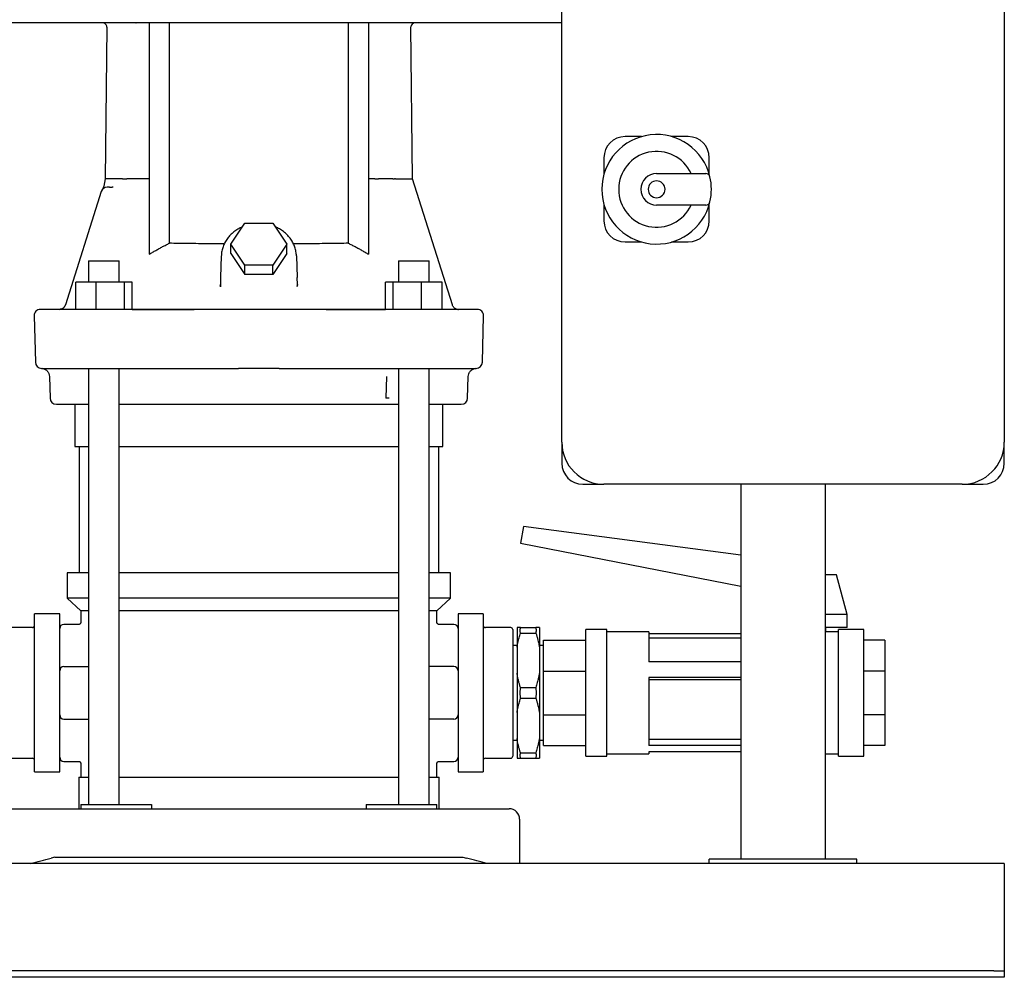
# Model space of a CAD drawing. Header units: millimetres. Extents: x 35 to 1275, y 13 to 834.
# Tile 2 of 4: x 368 to 835, y 13 to 468. Entities that reach past the tile are written whole.
import ezdxf

# ---------------------------------------------------------------- set-up
doc = ezdxf.new("R2010")
doc.units = ezdxf.units.MM

msp = doc.modelspace()

# ---------------------------------------------------------------- linework, layer by layer
at = {"color": 7, "linetype": 'Continuous', "lineweight": 25}
for p, q in [((625.34, 267.09), (625.34, 507.09)), ((835.34, 507.09), (835.34, 267.09)), ((625.34, 466.09), (334.59, 466.09)), ((409.43, 464.09), (408.67, 392.04)), ((423.22, 466.05), (423.28, 466.06)), ((427.22, 466.09), (427.13, 466.09)), ((439.17, 466.07), (429.6, 466.07)), ((429.6, 466.07), (429.6, 356.24)), ((439.17, 361.49), (439.17, 466.07)), ((524.01, 466.07), (524.01, 361.49)), ((533.59, 466.07), (524.01, 466.07)), ((533.59, 466.07), (533.59, 356.23)), ((554.5, 392.09), (553.74, 464.14)), ((663.19, 412.09), (655.34, 412.09)), ((685.34, 412.09), (677.48, 412.09)), ((645.34, 402.09), (645.34, 394.23)), ((695.34, 394.23), (695.34, 402.09)), ((670.34, 394.59), (693.7, 394.59)), ((408.67, 392.04), (408.02, 388.64)), ((409.17, 388.06), (409.18, 388.06)), ((410.65, 388.09), (411.89, 388.09)), ((412.47, 388.15), (411.89, 388.09)), ((411.89, 388.09), (412.04, 388.06)), ((412.47, 388.15), (412.03, 388.09)), ((424.75, 392.09), (419.79, 392.09)), ((429.6, 392.09), (426.62, 392.09)), ((536.55, 392.09), (533.59, 392.09)), ((543.4, 392.09), (542.62, 392.09)), ((544.63, 392.09), (543.4, 392.09)), ((406.75, 386), (389.75, 332.19)), ((406.86, 386.28), (406.75, 386)), ((406.92, 386.42), (406.86, 386.28)), ((645.34, 379.95), (645.34, 372.09)), ((693.7, 379.59), (670.34, 379.59)), ((695.34, 372.09), (695.34, 379.95)), ((468.31, 361.05), (474.95, 371.01)), ((474.95, 371.01), (488.22, 371.01)), ((488.22, 371.01), (494.86, 361.05)), ((474.95, 351.09), (468.31, 361.05)), ((468.31, 356.55), (468.31, 361.05)), ((494.86, 361.05), (488.22, 351.09)), ((494.86, 356.55), (494.86, 361.05)), ((655.34, 362.09), (663.19, 362.09)), ((677.48, 362.09), (685.34, 362.09)), ((463.76, 355.52), (463.4, 345.22)), ((468.31, 356.55), (474.95, 346.59)), ((494.86, 356.55), (488.22, 346.59)), ((499.4, 355.54), (499.77, 345.22)), ((400.74, 353.09), (400.74, 343.09)), ((400.74, 353.09), (415.3, 353.09)), ((415.3, 353.09), (415.34, 353.09)), ((415.34, 343.09), (415.34, 353.09)), ((488.22, 351.09), (474.95, 351.09)), ((474.95, 346.59), (474.95, 351.09)), ((488.22, 346.59), (488.22, 351.09)), ((547.83, 353.09), (547.83, 343.09)), ((547.83, 353.09), (554.32, 353.09)), ((554.32, 353.09), (562.43, 353.09)), ((562.43, 343.09), (562.43, 353.09)), ((488.22, 346.59), (474.95, 346.59)), ((404.45, 343.09), (394.66, 343.09)), ((394.66, 330.09), (394.66, 343.09)), ((404.45, 330.09), (404.45, 343.09)), ((417.84, 343.09), (404.45, 343.09)), ((417.84, 330.09), (417.84, 343.09)), ((421.42, 343.09), (417.84, 343.09)), ((421.43, 330.09), (421.42, 343.09)), ((463.24, 341.65), (463.32, 341.93)), ((463.24, 341.65), (463.32, 341.93)), ((463.4, 345.22), (463.32, 341.93)), ((463.32, 341.93), (463.37, 340.87)), ((463.37, 340.87), (463.32, 341.93)), ((499.85, 341.93), (499.77, 345.22)), ((499.83, 340.89), (499.85, 341.93)), ((499.85, 341.93), (499.83, 340.89)), ((499.93, 341.65), (499.85, 341.93)), ((499.93, 341.65), (499.85, 341.93)), ((541.75, 330.09), (541.74, 343.09)), ((545.33, 343.09), (541.74, 343.09)), ((545.33, 330.09), (545.33, 343.09)), ((558.71, 343.09), (545.33, 343.09)), ((558.71, 330.09), (558.71, 343.09)), ((568.51, 343.09), (558.71, 343.09)), ((568.52, 330.13), (568.51, 343.09)), ((388.23, 330.41), (387.33, 330.13)), ((563.85, 330.09), (399.32, 330.09)), ((421.43, 330.09), (450.92, 330.09)), ((513.52, 330.09), (541.75, 330.09)), ((585.24, 330.09), (571.18, 330.09)), ((576.11, 330.11), (576.31, 330.09)), ((374.93, 327.01), (375.51, 305.01)), ((587.66, 305.01), (588.24, 327.01)), ((378.7, 302.09), (378.55, 302.09)), ((399.79, 302.09), (471.91, 302.09)), ((400.74, 302.09), (400.74, 95.09)), ((415.34, 95.09), (415.34, 302.08)), ((491.26, 302.09), (563.38, 302.09)), ((547.83, 302.08), (547.83, 95.09)), ((562.43, 95.09), (562.43, 302.09)), ((570.73, 302.09), (584.47, 302.09)), ((584.78, 302.1), (584.47, 302.09)), ((382.24, 298.17), (382.51, 288.01)), ((542.12, 298.2), (541.86, 288.01)), ((580.66, 288.01), (580.93, 298.2)), ((385.51, 285.09), (400.75, 285.09)), ((394.24, 285.09), (394.24, 265.09)), ((394.24, 285.09), (400.75, 285.09)), ((415.35, 285.09), (422.75, 285.09)), ((415.35, 285.09), (481.59, 285.09)), ((423.14, 285.09), (540.03, 285.09)), ((481.59, 285.09), (547.83, 285.09)), ((540.42, 285.09), (547.83, 285.09)), ((562.43, 285.09), (577.66, 285.09)), ((562.43, 285.09), (568.94, 285.09)), ((568.94, 265.09), (568.94, 285.09)), ((625.34, 267.09), (625.34, 257.09)), ((835.34, 257.09), (835.34, 267.09)), ((394.24, 265.09), (400.75, 265.09)), ((396.24, 265.09), (396.24, 205.09)), ((415.35, 265.09), (481.59, 265.09)), ((481.59, 265.09), (547.83, 265.09)), ((562.43, 265.09), (568.94, 265.09)), ((566.94, 205.09), (566.94, 265.09)), ((635.34, 247.09), (645.34, 247.09)), ((815.34, 247.09), (645.34, 247.09)), ((710.34, 247.09), (710.34, 69.09)), ((750.34, 247.09), (750.34, 69.09)), ((815.34, 247.09), (825.34, 247.09)), ((607.24, 227.09), (605.69, 219.09)), ((710.34, 213.41), (607.24, 227.09)), ((605.69, 219.09), (710.34, 198.75)), ((390.59, 205.09), (390.59, 193.09)), ((400.75, 205.09), (390.59, 205.09)), ((481.59, 205.09), (415.35, 205.09)), ((547.83, 205.09), (481.59, 205.09)), ((572.59, 205.09), (562.43, 205.09)), ((572.59, 193.09), (572.59, 205.09)), ((750.69, 204.09), (750.34, 204.44)), ((755.69, 204.09), (750.34, 204.09)), ((760.69, 185.34), (755.69, 204.09)), ((390.59, 193.09), (397.09, 187.09)), ((400.74, 193.09), (390.59, 193.09)), ((481.59, 193.09), (415.34, 193.09)), ((547.83, 193.09), (481.59, 193.09)), ((572.59, 193.09), (562.43, 193.09)), ((566.09, 187.09), (572.59, 193.09)), ((397.09, 187.09), (397.09, 181.59)), ((400.74, 187.09), (397.09, 187.09)), ((481.59, 187.09), (415.34, 187.09)), ((547.83, 187.09), (481.59, 187.09)), ((566.09, 187.09), (562.43, 187.09)), ((566.09, 181.59), (566.09, 187.09)), ((387.09, 185.59), (375.09, 185.59)), ((375.09, 180.97), (375.09, 185.59)), ((387.09, 180.97), (387.09, 185.59)), ((588.09, 185.59), (576.09, 185.59)), ((576.09, 185.59), (576.09, 180.97)), ((588.09, 185.59), (588.09, 180.97)), ((760.69, 185.34), (750.34, 185.34)), ((760.69, 179.09), (760.69, 185.34)), ((374.09, 179.09), (362.09, 179.09)), ((375.09, 159.05), (375.09, 180.97)), ((387.09, 159.05), (387.09, 180.97)), ((396.09, 180.59), (389.09, 180.59)), ((574.09, 180.59), (567.09, 180.59)), ((576.09, 180.97), (576.09, 159.05)), ((588.09, 180.97), (588.09, 159.05)), ((601.09, 179.09), (589.09, 179.09)), ((602.09, 178.09), (602.09, 148.09)), ((604.09, 179.09), (604.09, 175.63)), ((605.71, 179.09), (613.06, 179.09)), ((614.69, 179.09), (614.69, 169.71)), ((646.69, 178.09), (636.69, 178.09)), ((636.69, 159.57), (636.69, 178.09)), ((646.69, 159.57), (646.69, 178.09)), ((760.69, 179.09), (750.34, 179.09)), ((750.69, 177.09), (750.69, 179.09)), ((768.69, 178.09), (756.69, 178.09)), ((756.69, 159.57), (756.69, 178.09)), ((768.69, 159.57), (768.69, 178.09)), ((604.09, 175.63), (604.09, 169.71)), ((605.71, 176.5), (613.06, 176.5)), ((616.69, 173.09), (636.69, 173.09)), ((616.69, 158.45), (616.69, 173.09)), ((666.69, 177.09), (646.69, 177.09)), ((666.69, 177.09), (666.69, 162.78)), ((710.34, 176.16), (666.69, 176.16)), ((710.34, 174.09), (666.69, 174.09)), ((756.69, 177.09), (750.69, 177.09)), ((778.69, 173.09), (768.69, 173.09)), ((778.69, 173.09), (778.69, 158.45)), ((604.09, 170.59), (602.09, 170.59)), ((604.09, 169.71), (604.09, 157.47)), ((616.69, 170.59), (614.69, 170.59)), ((614.69, 169.71), (614.69, 157.47)), ((375.09, 137.13), (375.09, 159.05)), ((387.09, 137.13), (387.09, 159.05)), ((389.09, 160.59), (400.74, 160.59)), ((574.09, 160.59), (562.43, 160.59)), ((576.09, 159.05), (576.09, 148.09)), ((588.09, 159.05), (588.09, 148.09)), ((636.69, 118.09), (636.69, 159.57)), ((646.69, 118.09), (646.69, 159.57)), ((710.34, 162.78), (666.69, 162.78)), ((756.69, 118.09), (756.69, 159.57)), ((768.69, 118.09), (768.69, 159.57)), ((604.09, 157.47), (604.09, 138.71)), ((614.69, 157.47), (614.69, 138.71)), ((616.69, 158.45), (636.69, 158.45)), ((616.69, 137.74), (616.69, 158.45)), ((710.34, 155.39), (666.69, 155.39)), ((666.69, 155.39), (666.69, 123.09)), ((710.34, 154.23), (666.69, 154.23)), ((778.69, 158.45), (768.69, 158.45)), ((778.69, 158.45), (778.69, 137.74)), ((605.71, 150.69), (613.06, 150.69)), ((576.09, 148.09), (576.09, 137.13)), ((588.09, 148.09), (588.09, 137.13)), ((602.09, 148.09), (602.09, 118.09)), ((605.71, 145.5), (613.06, 145.5)), ((375.09, 115.21), (375.09, 137.13)), ((387.09, 115.21), (387.09, 137.13)), ((389.09, 135.59), (400.74, 135.59)), ((574.09, 135.59), (562.43, 135.59)), ((576.09, 137.13), (576.09, 115.21)), ((588.09, 137.13), (588.09, 115.21)), ((604.09, 138.71), (604.09, 126.47)), ((614.69, 138.71), (614.69, 126.47)), ((616.69, 137.74), (636.69, 137.74)), ((616.69, 123.09), (616.69, 137.74)), ((778.69, 137.74), (768.69, 137.74)), ((778.69, 137.74), (778.69, 123.09)), ((604.09, 126.47), (604.09, 117.09)), ((614.69, 126.47), (614.69, 117.09)), ((602.09, 125.59), (604.09, 125.59)), ((614.69, 125.59), (616.69, 125.59)), ((616.69, 123.09), (636.69, 123.09)), ((710.34, 125.89), (666.69, 125.89)), ((710.34, 123.09), (666.69, 123.09)), ((778.69, 123.09), (768.69, 123.09)), ((362.09, 117.09), (374.09, 117.09)), ((589.09, 117.09), (601.09, 117.09)), ((605.71, 119.69), (613.06, 119.69)), ((605.71, 117.09), (613.06, 117.09)), ((636.69, 118.09), (646.69, 118.09)), ((646.69, 119.09), (666.69, 119.09)), ((710.34, 120.03), (666.69, 120.03)), ((666.69, 120.03), (666.69, 119.09)), ((750.34, 119.09), (756.69, 119.09)), ((756.69, 118.09), (768.69, 118.09)), ((375.09, 110.59), (375.09, 115.21)), ((387.09, 110.59), (387.09, 115.21)), ((389.09, 115.59), (396.09, 115.59)), ((397.09, 114.59), (397.09, 108.09)), ((566.09, 108.09), (566.09, 114.59)), ((567.09, 115.59), (574.09, 115.59)), ((576.09, 115.21), (576.09, 110.59)), ((588.09, 115.21), (588.09, 110.59)), ((375.09, 110.59), (387.09, 110.59)), ((396.09, 108.09), (396.09, 93.09)), ((396.09, 108.09), (400.75, 108.09)), ((415.35, 108.09), (481.59, 108.09)), ((481.59, 108.09), (547.83, 108.09)), ((562.43, 108.09), (567.09, 108.09)), ((567.09, 93.09), (567.09, 108.09)), ((576.09, 110.59), (588.09, 110.59)), ((397.09, 95.09), (397.09, 93.09)), ((397.09, 95.09), (418.42, 95.09)), ((418.42, 95.09), (430.62, 95.09)), ((430.62, 95.09), (430.62, 93.09)), ((532.55, 95.09), (532.55, 93.09)), ((532.55, 95.09), (544.75, 95.09)), ((544.75, 95.09), (566.09, 95.09)), ((566.09, 93.09), (566.09, 95.09)), ((362.84, 93.09), (383.04, 93.09)), ((383.04, 93.09), (580.14, 93.09)), ((580.14, 93.09), (600.34, 93.09)), ((605.34, 88.09), (605.34, 67.09)), ((384.84, 70.09), (383.04, 69.62)), ((384.84, 70.09), (578.34, 70.09)), ((578.34, 70.09), (580.14, 69.62)), ((835.34, 67.09), (35.34, 67.09)), ((695.34, 67.09), (695.34, 69.09)), ((765.34, 69.09), (695.34, 69.09)), ((765.34, 67.09), (765.34, 69.09)), ((835.34, 67.09), (835.34, 62.09)), ((835.34, 62.09), (835.34, 18.09)), ((830.34, 16.09), (40.34, 16.09)), ((830.34, 16.09), (835.34, 16.09)), ((835.34, 18.09), (835.34, 16.09)), ((835.34, 16.09), (835.34, 13.09)), ((830.34, 13.09), (40.34, 13.09)), ((835.34, 13.09), (830.34, 13.09))]:
    msp.add_line(p, q, dxfattribs=at)
at = {"color": 7, "linetype": 'Continuous', "lineweight": 25, "flags": 128}
for points in [[(573.42, 332.21), (563.96, 362.13), (554.5, 392.09)], [(391.99, 330.09), (389.06, 330.09), (386.47, 330.09), (384.21, 330.09), (382.3, 330.09), (380.73, 330.09), (379.51, 330.09), (378.63, 330.09), (378.11, 330.09), (377.93, 330.09)], [(378.7, 302.09), (379.23, 302.09), (380.1, 302.09), (381.32, 302.09), (382.88, 302.09), (384.77, 302.09), (386.99, 302.09), (389.55, 302.09), (392.44, 302.09)]]:
    msp.add_lwpolyline(points, dxfattribs=at)
at = {"color": 7, "linetype": 'Continuous', "lineweight": 25}
for centre, radius, start, end in [((407.43, 464.09), 2, 359.9769, 90), ((555.74, 464.09), 2, 89.9708, 178.7715), ((670.34, 387.09), 26, 13.248, 180), ((655.34, 402.09), 10, 90, 180), ((685.34, 402.09), 10, 0, 90), ((670.34, 387.09), 18, 24.6243, 335.3757), ((670.34, 387.09), 7.5, 90, 270), ((693.7, 392.59), 2, 13.248, 90), ((670.34, 387.09), 26, 0, 13.248), ((409.61, 385.09), 3, 90.0001, 162.4661), ((670.34, 387.09), 4, 0, 180), ((670.34, 387.09), 26, 180, 346.752), ((670.34, 387.09), 4, 180, 0), ((670.34, 387.09), 26, 346.752, 0), ((693.7, 381.59), 2, 270, 346.752), ((655.34, 372.09), 10, 180, 270), ((685.34, 372.09), 10, 270, 0), ((386.89, 333.09), 3, 270, 342.4661), ((377.93, 327.09), 3, 90.0005, 181.5), ((585.24, 327.09), 3, 358.5, 89.9995), ((378.51, 305.09), 3, 181.5, 267.8356), ((584.66, 305.09), 3, 270, 358.5), ((385.51, 288.09), 3, 181.5, 270), ((577.66, 288.09), 3, 270, 358.5), ((645.34, 267.09), 20, 180, 270), ((815.34, 267.09), 20, 270, 0), ((635.34, 257.09), 10, 180, 270), ((825.34, 257.09), 10, 270, 0), ((374.09, 180.09), 1, 270, 0), ((389.09, 178.59), 2, 90, 180), ((574.09, 178.59), 2, 0, 90), ((589.09, 180.09), 1, 180, 270), ((601.09, 178.09), 1, 0, 90), ((389.09, 158.59), 2, 90, 180), ((574.09, 158.59), 2, 0, 90), ((389.09, 137.59), 2, 180, 270), ((574.09, 137.59), 2, 270, 0), ((374.09, 116.09), 1, 0, 90), ((389.09, 117.59), 2, 180, 270), ((574.09, 117.59), 2, 270, 0), ((589.09, 116.09), 1, 90, 180), ((601.09, 118.09), 1, 270, 0), ((600.34, 88.09), 5, 0, 90)]:
    msp.add_arc(centre, radius, start, end, dxfattribs=at)
for points, knots in [([(408.02, 388.64), (407.94, 388.35), (407.78, 387.72), (407.43, 387.21), (407.25, 386.95)], [0, 0, 0, 0, 0.495285, 1, 1, 1, 1]), ([(414.79, 392.09), (413.39, 392.09), (412.21, 392.09), (410.35, 392.09), (409.67, 392.09), (409.23, 392.09)], [0, 0, 0, 0, 0.5, 0.5, 1, 1, 1, 1]), ([(410.65, 388.09), (410.39, 388.09), (410.13, 388.09), (409.75, 388.09), (409.63, 388.09), (409.61, 388.09)], [0, 0, 0, 0, 0.5, 0.5, 1, 1, 1, 1]), ([(416.82, 392.09), (416.85, 392.1), (416.89, 392.1), (416.97, 392.11), (417.06, 392.11), (417.15, 392.11), (417.26, 392.12), (417.36, 392.12), (417.48, 392.13), (417.6, 392.13), (417.72, 392.13), (417.85, 392.13), (417.98, 392.13), (418.11, 392.13), (418.25, 392.13), (418.39, 392.13), (418.53, 392.13), (418.67, 392.13), (418.88, 392.13), (419.14, 392.13), (419.37, 392.18), (419.51, 392.22), (419.58, 392.23), (419.65, 392.22), (419.72, 392.18), (419.76, 392.12), (419.78, 392.09)], [0, 0, 0, 0, 0.040325, 0.080649, 0.120984, 0.161333, 0.201688, 0.242035, 0.282358, 0.322642, 0.362874, 0.403045, 0.44316, 0.483233, 0.523293, 0.563377, 0.603505, 0.643685, 0.683913, 0.783123, 0.870545, 0.897237, 0.919101, 0.936644, 0.96616, 1, 1, 1, 1]), ([(426.62, 392.09), (426.58, 392.09), (426.48, 392.09), (426.28, 392.09), (425.98, 392.1), (425.64, 392.1), (425.29, 392.1), (425, 392.1), (424.83, 392.09), (424.75, 392.09)], [0, 0, 0, 0, 0.053935, 0.15524, 0.303916, 0.49997, 0.690851, 0.857512, 1, 1, 1, 1]), ([(536.55, 392.09), (536.6, 392.09), (536.76, 392.09), (537.01, 392.09), (537.28, 392.09), (537.61, 392.08), (538, 392.08), (538.29, 392.09), (538.42, 392.09), (538.42, 392.09)], [0, 0, 0, 0, 0.07192, 0.241968, 0.368942, 0.492503, 0.746196, 0.999906, 1, 1, 1, 1]), ([(542.62, 392.09), (542.33, 392.09), (541.63, 392.09), (540.52, 392.09), (539.42, 392.09), (538.72, 392.09), (538.42, 392.09)], [0, 0, 0, 0, 0.20857, 0.499993, 0.791665, 1, 1, 1, 1]), ([(545.2, 392.09), (545.18, 392.09), (545.14, 392.09), (545.07, 392.09), (544.99, 392.09), (544.9, 392.09), (544.77, 392.09), (544.68, 392.09), (544.63, 392.09)], [0, 0, 0, 0, 0.116906, 0.240618, 0.370489, 0.505259, 0.701843, 1, 1, 1, 1]), ([(545.2, 392.09), (545.24, 392.09), (545.31, 392.09), (545.41, 392.09), (545.51, 392.09), (545.62, 392.09), (545.76, 392.09), (545.84, 392.09), (545.88, 392.09)], [0, 0, 0, 0, 0.126952, 0.254207, 0.382269, 0.51163, 0.758841, 1, 1, 1, 1]), ([(546.35, 392.09), (548.01, 392.09), (549.43, 392.09), (551.77, 392.09), (552.68, 392.09), (553.33, 392.09)], [0, 0, 0, 0, 0.5, 0.5, 1, 1, 1, 1]), ([(553.94, 392.09), (554.31, 392.09), (554.68, 392.09), (554.49, 392.09), (554.5, 392.09)], [0, 0, 0, 0, 0.987589, 1, 1, 1, 1]), ([(473.78, 369.26), (473.42, 369.11), (472.33, 368.66), (470.68, 367.64), (468.86, 366.23), (467.29, 364.61), (465.98, 362.82), (464.95, 360.88), (464.22, 358.85), (463.83, 356.95), (463.78, 355.74), (463.76, 355.24)], [0, 0, 0, 0, 0.061793, 0.184842, 0.307701, 0.430236, 0.552306, 0.673794, 0.794641, 0.914873, 1, 1, 1, 1]), ([(499.4, 355.54), (499.38, 355.86), (499.34, 356.88), (499.02, 358.58), (498.35, 360.61), (497.37, 362.53), (496.12, 364.32), (494.61, 365.95), (492.87, 367.38), (491.12, 368.51), (489.9, 369.05), (489.39, 369.27)], [0, 0, 0, 0, 0.054471, 0.175832, 0.297238, 0.418878, 0.54094, 0.663532, 0.78668, 0.910345, 1, 1, 1, 1]), ([(429.6, 356.24), (429.86, 356.4), (430.37, 356.72), (431.14, 357.2), (431.92, 357.66), (432.7, 358.12), (433.49, 358.57), (434.29, 359.01), (435.09, 359.45), (435.89, 359.87), (436.7, 360.29), (437.52, 360.7), (438.34, 361.1), (438.89, 361.36), (439.17, 361.49)], [0, 0, 0, 0, 0.083012, 0.16605, 0.249124, 0.332243, 0.415418, 0.498657, 0.581971, 0.66537, 0.748862, 0.832458, 0.916168, 1, 1, 1, 1]), ([(465.17, 361.19), (464.57, 361.19), (462.12, 361.21), (457.99, 361.24), (452.82, 361.28), (447.88, 361.34), (443.22, 361.41), (440.53, 361.46), (439.17, 361.49)], [0, 0, 0, 0, 0.058717, 0.237044, 0.420335, 0.608592, 0.801814, 1, 1, 1, 1]), ([(524.01, 361.49), (522.65, 361.46), (519.97, 361.41), (515.32, 361.34), (510.39, 361.28), (505.22, 361.24), (501.07, 361.21), (498.61, 361.19), (497.99, 361.19)], [0, 0, 0, 0, 0.197295, 0.38996, 0.577993, 0.761395, 0.940166, 1, 1, 1, 1]), ([(524.01, 361.49), (524.28, 361.36), (524.83, 361.1), (525.66, 360.7), (526.47, 360.29), (527.29, 359.87), (528.09, 359.44), (528.89, 359.01), (529.69, 358.57), (530.48, 358.11), (531.26, 357.65), (532.04, 357.19), (532.82, 356.71), (533.33, 356.39), (533.59, 356.23)], [0, 0, 0, 0, 0.08383, 0.167538, 0.251133, 0.334624, 0.418022, 0.501336, 0.584575, 0.66775, 0.75087, 0.833945, 0.916985, 1, 1, 1, 1]), ([(389.75, 332.19), (389.66, 331.97), (389.49, 331.53), (389.04, 330.96), (388.47, 330.5), (388.01, 330.32), (387.78, 330.23)], [0, 0, 0, 0, 0.2394534, 0.4905788, 0.7466212, 1, 1, 1, 1]), ([(575.38, 330.24), (575.15, 330.32), (574.69, 330.5), (574.12, 330.98), (573.67, 331.55), (573.5, 331.99), (573.42, 332.21)], [0, 0, 0, 0, 0.253279, 0.507621, 0.759148, 1, 1, 1, 1]), ([(399.32, 330.09), (398.47, 330.09), (397.67, 330.09), (396.15, 330.09), (395.45, 330.09), (394.19, 330.09), (393.63, 330.09), (392.68, 330.09), (392.29, 330.09), (391.99, 330.09)], [0, 0, 0, 0, 0.25, 0.25, 0.5, 0.5, 0.75, 0.75, 1, 1, 1, 1]), ([(571.18, 330.09), (570.88, 330.09), (570.49, 330.09), (569.53, 330.09), (568.97, 330.09), (567.71, 330.09), (567, 330.09), (565.5, 330.09), (564.7, 330.09), (563.85, 330.09)], [0, 0, 0, 0, 0.25, 0.25, 0.5, 0.5, 0.75, 0.75, 1, 1, 1, 1]), ([(568.52, 330.13), (569.56, 330.14), (571.78, 330.16), (573.88, 330.2), (575.1, 330.25), (575.08, 330.28), (575.08, 330.29)], [0, 0, 0, 0, 0.252137, 0.5370585, 0.8222378, 1, 1, 1, 1]), ([(575.08, 330.29), (575.36, 330.19), (575.74, 330.12), (576, 330.11), (576.11, 330.11)], [0, 0, 0, 0, 0.616573, 1, 1, 1, 1]), ([(378.39, 302.1), (378.85, 302.03), (379.86, 301.89), (381.16, 300.98), (382.06, 299.67), (382.18, 298.66), (382.24, 298.17)], [0, 0, 0, 0, 0.24079, 0.500086, 0.75934, 1, 1, 1, 1]), ([(392.44, 302.09), (392.74, 302.09), (393.13, 302.09), (394.08, 302.09), (394.64, 302.09), (395.9, 302.09), (396.6, 302.09), (398.13, 302.09), (398.94, 302.09), (399.79, 302.09)], [0, 0, 0, 0, 0.25, 0.25, 0.5, 0.5, 0.75, 0.75, 1, 1, 1, 1]), ([(491.26, 302.09), (488.04, 302.09), (484.8, 302.1), (478.36, 302.1), (475.14, 302.09), (471.91, 302.09)], [0, 0, 0, 0, 0.5, 0.5, 1, 1, 1, 1]), ([(563.38, 302.09), (564.23, 302.09), (565.04, 302.09), (566.55, 302.09), (567.26, 302.09), (568.52, 302.09), (569.08, 302.09), (570.04, 302.09), (570.43, 302.09), (570.73, 302.09)], [0, 0, 0, 0, 0.25, 0.25, 0.5, 0.5, 0.75, 0.75, 1, 1, 1, 1]), ([(580.93, 298.2), (580.99, 298.65), (581.11, 299.66), (582, 300.96), (583.28, 301.88), (584.29, 302.02), (584.78, 302.1)], [0, 0, 0, 0, 0.24048, 0.499544, 0.75886, 1, 1, 1, 1]), ([(422.75, 285.09), (422.76, 285.09), (422.8, 285.09), (422.93, 285.09), (423.02, 285.09), (423.14, 285.09)], [0, 0, 0, 0, 0.5, 0.5, 1, 1, 1, 1]), ([(540.03, 285.09), (540.15, 285.09), (540.24, 285.09), (540.37, 285.09), (540.41, 285.09), (540.42, 285.09)], [0, 0, 0, 0, 0.5, 0.5, 1, 1, 1, 1]), ([(543.42, 288.01), (543.41, 288.01), (543.4, 288.01), (543.37, 288.01), (543.34, 288.01), (543.29, 288.01), (543.24, 288.01), (543.18, 288.01), (543.11, 288), (543.03, 288), (542.95, 288), (542.86, 288), (542.77, 288), (542.67, 288.01), (542.52, 288.01), (542.37, 288.01), (542.22, 288.01), (542.14, 288.01), (542.07, 288.02), (542.01, 288.01), (541.98, 288.01), (541.95, 288.01), (541.93, 288.02), (541.92, 288.02), (541.91, 288.03), (541.9, 288.03), (541.9, 288.03), (541.89, 288.03), (541.88, 288.03), (541.87, 288.02), (541.86, 288.02), (541.86, 288.01)], [0, 0, 0, 0, 0.057893, 0.114928, 0.171252, 0.226999, 0.282294, 0.337255, 0.391985, 0.446277, 0.499712, 0.552417, 0.604526, 0.656153, 0.707405, 0.818882, 0.860581, 0.890084, 0.920984, 0.943365, 0.955518, 0.964094, 0.971703, 0.977848, 0.982555, 0.984552, 0.985598, 0.986651, 0.990867, 0.99532, 1, 1, 1, 1]), ([(397.09, 181.59), (397.07, 181.47), (397.05, 181.27), (396.93, 181.04), (396.8, 180.88), (396.64, 180.75), (396.4, 180.63), (396.21, 180.61), (396.09, 180.59)], [0, 0, 0, 0, 0.239457, 0.368361, 0.5, 0.631639, 0.760543, 1, 1, 1, 1]), ([(567.09, 180.59), (566.96, 180.61), (566.77, 180.63), (566.53, 180.75), (566.37, 180.88), (566.24, 181.04), (566.12, 181.27), (566.1, 181.47), (566.09, 181.59)], [0, 0, 0, 0, 0.239457, 0.368361, 0.5, 0.631639, 0.760543, 1, 1, 1, 1]), ([(605.71, 179.09), (605.64, 179.09), (605.5, 179.09), (605.3, 179.09), (605.11, 179.09), (604.94, 179.09), (604.73, 179.09), (604.51, 179.09), (604.28, 179.09), (604.15, 179.09), (604.09, 179.09)], [0, 0, 0, 0, 0.101793, 0.202742, 0.302922, 0.402409, 0.501287, 0.6691, 0.835169, 1, 1, 1, 1]), ([(605.65, 177.79), (605.65, 177.9), (605.65, 178.12), (605.66, 178.44), (605.68, 178.77), (605.7, 178.98), (605.71, 179.09)], [0, 0, 0, 0, 0.249912, 0.49974, 0.749699, 1, 1, 1, 1]), ([(614.69, 179.09), (614.65, 179.09), (614.59, 179.09), (614.49, 179.09), (614.38, 179.09), (614.26, 179.09), (614.13, 179.09), (613.96, 179.09), (613.72, 179.09), (613.41, 179.09), (613.18, 179.09), (613.06, 179.09)], [0, 0, 0, 0, 0.082557, 0.165356, 0.248463, 0.331942, 0.415856, 0.500267, 0.664868, 0.831326, 1, 1, 1, 1]), ([(613.06, 179.09), (613.07, 178.97), (613.09, 178.72), (613.11, 178.35), (613.12, 177.98), (613.12, 177.61), (613.11, 177.24), (613.09, 176.87), (613.07, 176.62), (613.06, 176.5)], [0, 0, 0, 0, 0.143257, 0.286114, 0.428731, 0.571269, 0.713886, 0.856743, 1, 1, 1, 1]), ([(604.09, 169.71), (604.12, 169.9), (604.18, 170.28), (604.28, 170.85), (604.39, 171.42), (604.51, 171.99), (604.64, 172.56), (604.82, 173.31), (605.05, 174.25), (605.37, 175.37), (605.59, 176.12), (605.71, 176.5)], [0, 0, 0, 0, 0.082557, 0.165356, 0.248463, 0.331942, 0.415856, 0.500267, 0.664868, 0.831326, 1, 1, 1, 1]), ([(613.06, 176.5), (613.13, 176.27), (613.27, 175.82), (613.47, 175.14), (613.66, 174.46), (613.83, 173.79), (614.04, 172.96), (614.26, 171.98), (614.49, 170.85), (614.62, 170.09), (614.69, 169.71)], [0, 0, 0, 0, 0.101793, 0.202742, 0.302922, 0.402409, 0.501287, 0.6691, 0.835169, 1, 1, 1, 1]), ([(750.69, 177.09), (750.67, 177.09), (750.65, 177.08), (750.39, 176.99), (750.34, 176.98)], [0, 0, 0, 0, 0.787498, 1, 1, 1, 1]), ([(605.71, 150.69), (605.64, 150.92), (605.5, 151.37), (605.3, 152.05), (605.11, 152.72), (604.94, 153.4), (604.73, 154.22), (604.51, 155.2), (604.28, 156.34), (604.15, 157.09), (604.09, 157.47)], [0, 0, 0, 0, 0.101793, 0.202742, 0.302922, 0.402409, 0.501287, 0.6691, 0.835169, 1, 1, 1, 1]), ([(614.69, 157.47), (614.65, 157.28), (614.59, 156.9), (614.49, 156.34), (614.38, 155.77), (614.26, 155.2), (614.13, 154.63), (613.96, 153.88), (613.72, 152.94), (613.41, 151.82), (613.18, 151.07), (613.06, 150.69)], [0, 0, 0, 0, 0.082557, 0.165356, 0.248463, 0.331942, 0.415856, 0.500267, 0.664868, 0.831326, 1, 1, 1, 1]), ([(605.71, 145.5), (605.7, 145.74), (605.68, 146.24), (605.66, 146.98), (605.65, 147.72), (605.65, 148.46), (605.66, 149.21), (605.68, 149.95), (605.7, 150.44), (605.71, 150.69)], [0, 0, 0, 0, 0.143257, 0.286114, 0.428731, 0.571269, 0.713886, 0.856743, 1, 1, 1, 1]), ([(613.06, 150.69), (613.07, 150.44), (613.09, 149.95), (613.11, 149.21), (613.12, 148.46), (613.12, 147.72), (613.11, 146.98), (613.09, 146.24), (613.07, 145.74), (613.06, 145.5)], [0, 0, 0, 0, 0.143257, 0.286114, 0.428731, 0.571269, 0.713886, 0.856743, 1, 1, 1, 1]), ([(604.09, 138.71), (604.12, 138.9), (604.18, 139.28), (604.28, 139.85), (604.39, 140.42), (604.51, 140.99), (604.64, 141.56), (604.82, 142.32), (605.06, 143.25), (605.37, 144.37), (605.59, 145.12), (605.71, 145.5)], [0, 0, 0, 0, 0.082774, 0.165787, 0.249104, 0.332792, 0.416913, 0.501527, 0.6657, 0.831739, 1, 1, 1, 1]), ([(613.06, 145.5), (613.13, 145.27), (613.27, 144.82), (613.47, 144.14), (613.66, 143.46), (613.83, 142.79), (614.04, 141.96), (614.26, 140.98), (614.49, 139.85), (614.62, 139.09), (614.69, 138.71)], [0, 0, 0, 0, 0.101872, 0.202893, 0.303138, 0.402686, 0.501619, 0.669297, 0.835256, 1, 1, 1, 1]), ([(605.71, 119.69), (605.64, 119.92), (605.5, 120.37), (605.3, 121.05), (605.11, 121.73), (604.94, 122.4), (604.73, 123.22), (604.51, 124.21), (604.28, 125.34), (604.15, 126.09), (604.09, 126.47)], [0, 0, 0, 0, 0.101872, 0.202893, 0.303138, 0.402686, 0.501619, 0.669297, 0.835256, 1, 1, 1, 1]), ([(614.69, 126.47), (614.65, 126.28), (614.59, 125.9), (614.49, 125.33), (614.38, 124.77), (614.26, 124.19), (614.13, 123.62), (613.95, 122.87), (613.72, 121.93), (613.41, 120.81), (613.18, 120.07), (613.06, 119.69)], [0, 0, 0, 0, 0.082774, 0.165787, 0.249104, 0.332792, 0.416913, 0.501527, 0.6657, 0.831739, 1, 1, 1, 1]), ([(604.09, 117.09), (604.12, 117.09), (604.18, 117.09), (604.28, 117.09), (604.39, 117.09), (604.51, 117.09), (604.64, 117.09), (604.82, 117.09), (605.05, 117.09), (605.37, 117.09), (605.59, 117.09), (605.71, 117.09)], [0, 0, 0, 0, 0.082557, 0.165356, 0.248463, 0.331942, 0.415856, 0.500267, 0.664868, 0.831326, 1, 1, 1, 1]), ([(605.71, 117.09), (605.7, 117.22), (605.68, 117.46), (605.66, 117.84), (605.65, 118.21), (605.65, 118.58), (605.66, 118.95), (605.68, 119.32), (605.7, 119.57), (605.71, 119.69)], [0, 0, 0, 0, 0.143257, 0.286114, 0.428731, 0.571269, 0.713886, 0.856743, 1, 1, 1, 1]), ([(613.06, 119.69), (613.07, 119.57), (613.09, 119.32), (613.11, 118.95), (613.12, 118.58), (613.12, 118.21), (613.11, 117.84), (613.09, 117.46), (613.07, 117.22), (613.06, 117.09)], [0, 0, 0, 0, 0.143257, 0.286114, 0.428731, 0.571269, 0.713886, 0.856743, 1, 1, 1, 1]), ([(613.06, 117.09), (613.13, 117.09), (613.27, 117.09), (613.47, 117.09), (613.66, 117.09), (613.83, 117.09), (614.04, 117.09), (614.26, 117.09), (614.49, 117.09), (614.62, 117.09), (614.69, 117.09)], [0, 0, 0, 0, 0.101793, 0.202742, 0.302922, 0.402409, 0.501287, 0.6691, 0.835169, 1, 1, 1, 1]), ([(396.09, 115.59), (396.21, 115.58), (396.4, 115.56), (396.64, 115.43), (396.8, 115.31), (396.93, 115.15), (397.05, 114.91), (397.07, 114.72), (397.09, 114.59)], [0, 0, 0, 0, 0.239457, 0.368361, 0.5, 0.631639, 0.760543, 1, 1, 1, 1]), ([(566.09, 114.59), (566.1, 114.72), (566.12, 114.91), (566.24, 115.15), (566.37, 115.31), (566.53, 115.43), (566.77, 115.56), (566.96, 115.58), (567.09, 115.59)], [0, 0, 0, 0, 0.239457, 0.368361, 0.5, 0.631639, 0.760543, 1, 1, 1, 1]), ([(373.33, 67.09), (374.86, 67.49), (376.46, 67.91), (379.72, 68.76), (381.39, 69.19), (383.04, 69.62)], [0, 0, 0, 0, 0.5, 0.5, 1, 1, 1, 1]), ([(589.84, 67.09), (588.31, 67.49), (586.71, 67.91), (583.45, 68.76), (581.78, 69.19), (580.14, 69.62)], [0, 0, 0, 0, 0.5, 0.5, 1, 1, 1, 1])]:
    msp.add_open_spline(points, degree=3, knots=knots, dxfattribs=at)
for points in [[(409.23, 392.09), (408.86, 392.09), (408.67, 392.09), (408.67, 392.04)], [(409.61, 388.09), (409.61, 388.09), (409.61, 388.09), (409.61, 388.09)], [(416.82, 392.09), (416.1, 392.09), (415.42, 392.09), (414.79, 392.09)], [(546.35, 392.09), (546.19, 392.09), (546.04, 392.09), (545.88, 392.09)], [(553.33, 392.09), (553.46, 392.09), (553.57, 392.09), (553.68, 392.09)], [(553.68, 392.09), (553.77, 392.09), (553.86, 392.09), (553.94, 392.09)], [(605.71, 176.5), (605.67, 176.93), (605.65, 177.36), (605.65, 177.79)]]:
    msp.add_open_spline(points, degree=3, dxfattribs=at)

doc.saveas('drawing.dxf')
